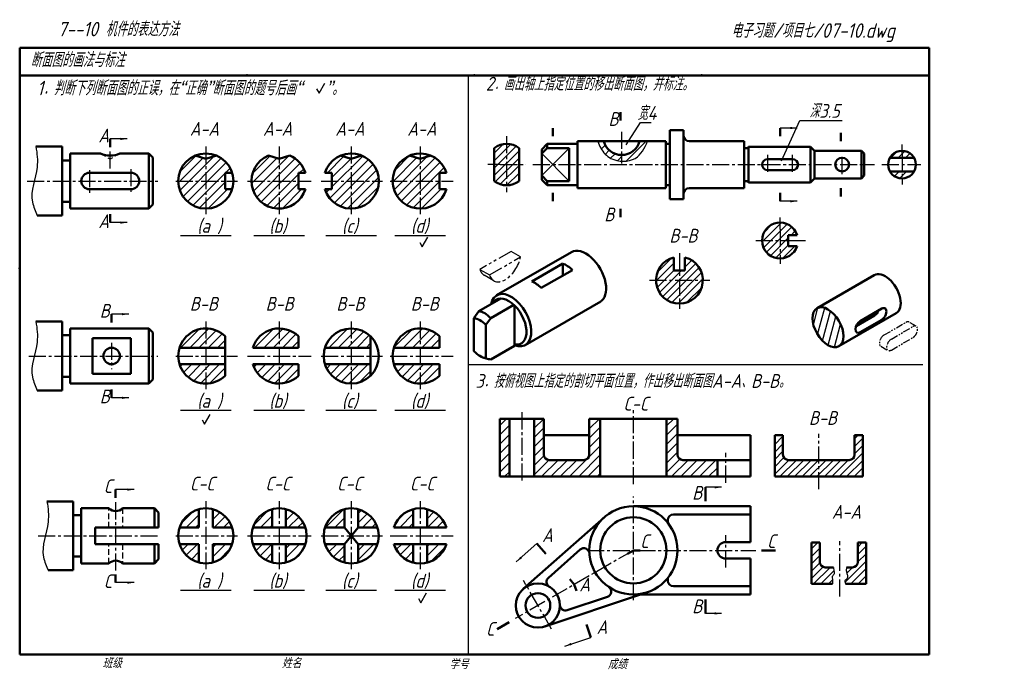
# Model space of a CAD drawing. Header units: millimetres. Extents: x 79 to 436, y 66 to 302.
import ezdxf

# ---------------------------------------------------------------- set-up
doc = ezdxf.new("R2010")
doc.units = ezdxf.units.MM
doc.header["$LTSCALE"] = 0.65
for name, pattern in [('CENTER2', [28.575, 19.05, -3.175, 3.175, -3.175]), ('DASHED2', [9.525, 6.35, -3.175]), ('PHANTOM2', [31.75, 15.875, -3.175, 3.175, -3.175, 3.175, -3.175])]:
    doc.linetypes.add(name, pattern=pattern)
for name, color, linetype in [('剖面线层', 7, 'Continuous'), ('尺寸层', 221, 'Continuous'), ('细实线层', 7, 'Continuous')]:
    doc.layers.add(name, color=color, linetype=linetype)
for name, color, linetype, lineweight in [('双点画线层', 7, 'PHANTOM2', 25), ('文字层', 227, 'Continuous', 20), ('点画线层', 3, 'CENTER2', 25), ('答案层', 1, 'Continuous', 25), ('粗实线层', 7, 'Continuous', 50), ('虚线层', 2, 'DASHED2', 25)]:
    doc.layers.add(name, color=color, linetype=linetype, lineweight=lineweight)
doc.styles.add('工程字体（斜）', font='gbeitc.shx', dxfattribs={"bigfont": 'gbcbig.shx'})
doc.styles.add('工程斜体', font='gbeitc.shx', dxfattribs={"bigfont": 'gbcbig.shx'})
doc.dimstyles.new('gb35', dxfattribs={"dimtxt": 2.5, "dimasz": 2.5, "dimexe": 2, "dimexo": 0, "dimgap": 1, "dimtad": 1, "dimdsep": 46, "dimtxsty": '工程字体（斜）', "dimcen": 0, "dimadec": 0, "dimazin": 0, "dimtfac": 1, "dimtmove": 0, "dimatfit": 3, "dimfxl": 0, "dimarcsym": 0})
pattern_1 = [(45, (-2.2506, -3e-07), (-1.683798, 1.683798), [])]

msp = doc.modelspace()

# ---------------------------------------------------------------- hatches: boundary and pattern name
at = {"layer": '剖面线层', "ltscale": 0.5}
h = msp.add_hatch(dxfattribs=at)
h.set_pattern_fill('ANSI31', scale=0.75, style=0)
h.set_pattern_definition(pattern_1)
h.paths.add_polyline_path([(146.45, 251.72), (142.56, 252.93, 0.301615), (136.45, 243.72), (146.45, 243.72)])
h.paths.add_polyline_path([(150.33, 252.93), (146.45, 251.72), (146.45, 243.72), (153.45, 243.72), (153.45, 246.72), (155.98, 246.72, 0.220225)])
h.paths.add_polyline_path([(153.45, 243.72), (146.45, 243.72), (146.45, 233.72, 0.327538), (155.98, 240.72), (153.45, 240.72)])
h.paths.add_polyline_path([(146.45, 243.72), (136.45, 243.72, 0.414214), (146.45, 233.72)])
h.paths.add_polyline_path([(173.03, 251.72), (169.14, 252.93, 0.301615), (163.03, 243.72), (173.03, 243.72)])
h.paths.add_polyline_path([(180.03, 246.72), (182.57, 246.72, 0.220225), (176.91, 252.93), (173.03, 251.72), (173.03, 243.72), (180.03, 243.72)])
h.paths.add_polyline_path([(182.57, 240.72), (180.03, 240.72), (180.03, 243.72), (173.03, 243.72), (173.03, 233.72, 0.327538)])
h.paths.add_polyline_path([(173.03, 243.72), (163.03, 243.72, 0.414214), (173.03, 233.72)])
h.paths.add_polyline_path([(199.21, 243.72), (192.21, 243.72), (192.21, 240.72), (189.68, 240.72, 0.327538), (199.21, 233.72)])
h.paths.add_polyline_path([(199.21, 251.72), (195.33, 252.93, 0.220225), (189.68, 246.72), (192.21, 246.72), (192.21, 243.72), (199.21, 243.72)])
h.paths.add_polyline_path([(203.1, 252.93), (199.21, 251.72), (199.21, 243.72), (209.21, 243.72, 0.301615)])
h.paths.add_polyline_path([(209.21, 243.72), (199.21, 243.72), (199.21, 233.72, 0.414214)])
h.paths.add_polyline_path([(224.24, 243.72), (214.24, 243.72, 0.414214), (224.24, 233.72)])
h.paths.add_polyline_path([(224.24, 251.72), (220.36, 252.93, 0.301615), (214.24, 243.72), (224.24, 243.72)])
h.paths.add_polyline_path([(231.24, 246.72), (233.78, 246.72, 0.220225), (228.13, 252.93), (224.24, 251.72), (224.24, 243.72), (231.24, 243.72)])
h.paths.add_polyline_path([(233.78, 240.72), (231.24, 240.72), (231.24, 243.72), (224.24, 243.72), (224.24, 233.72, 0.327538)])
h = msp.add_hatch(dxfattribs=at)
h.set_pattern_fill('ANSI31', scale=0.75, style=0)
h.set_pattern_definition(pattern_1)
h.paths.add_polyline_path([(146.45, 190.25, 0.327538), (136.91, 183.25), (146.45, 183.25)])
h.paths.add_polyline_path([(153.45, 187.4, 0.196315), (146.45, 190.25), (146.45, 183.25), (153.45, 183.25)])
h.paths.add_polyline_path([(146.45, 177.25), (136.91, 177.25, 0.327538), (146.45, 170.25)])
h.paths.add_polyline_path([(153.45, 177.25), (146.45, 177.25), (146.45, 170.25, 0.196315), (153.45, 173.11)])
h.paths.add_polyline_path([(173.03, 177.25), (163.49, 177.25, 0.327538), (173.03, 170.25)])
h.paths.add_polyline_path([(180.03, 177.25), (173.03, 177.25), (173.03, 170.25, 0.196315), (180.03, 173.11)])
h.paths.add_polyline_path([(180.03, 187.4, 0.196315), (173.03, 190.25), (173.03, 183.25), (180.03, 183.25)])
h.paths.add_polyline_path([(173.03, 190.25, 0.327538), (163.49, 183.25), (173.03, 183.25)])
h.paths.add_polyline_path([(199.21, 190.25, 0.327538), (189.68, 183.25), (199.21, 183.25)])
h.paths.add_polyline_path([(206.21, 187.4, 0.196315), (199.21, 190.25), (199.21, 183.25), (206.21, 183.25)])
h.paths.add_polyline_path([(206.21, 177.25), (199.21, 177.25), (199.21, 170.25, 0.196315), (206.21, 173.11)])
h.paths.add_polyline_path([(199.21, 177.25), (189.68, 177.25, 0.327538), (199.21, 170.25)])
h.paths.add_polyline_path([(231.24, 187.4, 0.196315), (224.24, 190.25), (224.24, 183.25), (231.24, 183.25)])
h.paths.add_polyline_path([(224.24, 190.25, 0.327538), (214.7, 183.25), (224.24, 183.25)])
h.paths.add_polyline_path([(231.24, 177.25), (224.24, 177.25), (224.24, 170.25, 0.196315), (231.24, 173.11)])
h.paths.add_polyline_path([(224.24, 177.25), (214.7, 177.25, 0.327538), (224.24, 170.25)])
h = msp.add_hatch(dxfattribs=at)
h.set_pattern_fill('ANSI31', scale=0.75, style=0)
h.set_pattern_definition([(45, (-27.8613, -1.3598), (-1.683798, 1.683798), [])])
h.paths.add_polyline_path([(253.09, 136.5), (256.59, 136.5), (256.59, 157.5), (253.09, 157.5)])
h.paths.add_polyline_path([(269.09, 144.5), (269.09, 157.5), (265.59, 157.5), (265.59, 136.5), (289.59, 136.5), (289.59, 157.5), (285.59, 157.5), (285.59, 144.5, -0.414214), (283.59, 142.5), (271.09, 142.5, -0.414214)])
h.paths.add_polyline_path([(317.59, 144.5), (317.59, 157.5), (313.59, 157.5), (313.59, 136.5), (332.09, 136.5), (332.09, 142.5), (319.59, 142.5, -0.414214)])
h = msp.add_hatch(dxfattribs=at)
h.set_pattern_fill('ANSI31', scale=0.75, style=0)
h.set_pattern_definition(pattern_1)
h.paths.add_polyline_path([(143.95, 124.69, 0.25892), (136.91, 118.01), (143.95, 118.01)])
h.paths.add_polyline_path([(148.95, 124.69), (148.95, 118.01), (155.98, 118.01, 0.25892)])
h.paths.add_polyline_path([(143.95, 112.01), (136.91, 112.01, 0.25892), (143.95, 105.33)])
h.paths.add_polyline_path([(155.98, 112.01), (148.95, 112.01), (148.95, 105.33, 0.25892)])
h.paths.add_polyline_path([(170.53, 124.69, 0.25892), (163.49, 118.01), (170.53, 118.01)])
h.paths.add_polyline_path([(175.53, 124.69), (175.53, 118.01), (182.57, 118.01, 0.25892)])
h.paths.add_polyline_path([(182.57, 112.01), (175.53, 112.01), (175.53, 105.33, 0.25892)])
h.paths.add_polyline_path([(170.53, 112.01), (163.49, 112.01, 0.25892), (170.53, 105.33)])
h.paths.add_polyline_path([(208.75, 112.01), (201.71, 112.01), (201.71, 105.33, 0.25892)])
h.paths.add_polyline_path([(196.71, 112.01), (189.68, 112.01, 0.25892), (196.71, 105.33)])
h.paths.add_polyline_path([(196.71, 124.69, 0.25892), (189.68, 118.01), (196.71, 118.01)])
h.paths.add_polyline_path([(201.71, 124.69), (201.71, 118.01), (208.75, 118.01, 0.25892)])
h.paths.add_polyline_path([(221.74, 124.69, 0.25892), (214.7, 118.01), (221.74, 118.01)])
h.paths.add_polyline_path([(226.74, 124.69), (226.74, 118.01), (233.78, 118.01, 0.25892)])
h.paths.add_polyline_path([(233.78, 112.01), (226.74, 112.01), (226.74, 105.33, 0.25892)])
h.paths.add_polyline_path([(221.74, 112.01), (214.7, 112.01, 0.25892), (221.74, 105.33)])
at = {"layer": '答案层', "ltscale": 0.25}
h = msp.add_hatch(dxfattribs=at)
h.set_pattern_fill('ANSI31', color=6, scale=0.6, style=0)
h.paths.add_polyline_path([(399.06, 253.56), (399.06, 254.67, 0.267949), (394.73, 252.17), (399.06, 252.17)])
h.paths.add_polyline_path([(399.06, 254.67), (399.06, 253.56), (399.06, 252.17), (403.39, 252.17, 0.267949)])
h.paths.add_polyline_path([(403.39, 247.17), (399.06, 247.17), (399.06, 244.67, 0.267949)])
h.paths.add_polyline_path([(399.06, 247.17), (394.73, 247.17, 0.267949), (399.06, 244.67)])
h.paths.add_polyline_path([(354.81, 226.21), (354.81, 228.63, 0.414214), (348.31, 222.13), (354.81, 222.13)])
h.paths.add_polyline_path([(354.81, 228.63), (354.81, 226.21), (354.81, 222.13), (357.81, 222.13), (357.81, 224.13), (360.99, 224.13, 0.325305)])
h.paths.add_polyline_path([(360.99, 220.13), (357.81, 220.13), (357.81, 222.13), (354.81, 222.13), (354.81, 215.63, 0.325305)])
h.paths.add_polyline_path([(354.81, 222.13), (348.31, 222.13, 0.414214), (354.81, 215.63)])
h.paths.add_polyline_path([(326.78, 207.75), (318.28, 207.75), (318.28, 199.25, 0.414214)])
h.paths.add_polyline_path([(320.28, 216.01), (320.28, 211.25), (318.28, 211.25), (318.28, 207.75), (326.78, 207.75, 0.346237)])
h.paths.add_polyline_path([(318.28, 211.25), (316.28, 211.25), (316.28, 216.01, 0.346237), (309.78, 207.75), (318.28, 207.75)])
h.paths.add_polyline_path([(318.28, 207.75), (309.78, 207.75, 0.414214), (318.28, 199.25)])
h.paths.add_polyline_path([(260.09, 249.67), (255.59, 249.67), (255.59, 242.17, 0.162278), (260.09, 243.67)])
h.paths.add_polyline_path([(260.09, 255.67, 0.162278), (255.59, 257.17), (255.59, 249.67), (260.09, 249.67)])
h.paths.add_polyline_path([(255.59, 257.17, 0.162278), (251.09, 255.67), (251.09, 249.67), (253.29, 249.67), (255.59, 249.67)])
h.paths.add_polyline_path([(255.59, 249.67), (253.29, 249.67), (251.09, 249.67), (251.09, 243.67, 0.162278), (255.59, 242.17)])
h = msp.add_hatch(dxfattribs=at)
h.set_pattern_fill('ANSI31', color=6, scale=0.6, style=0)
h.paths.add_polyline_path([(384.87, 151.5), (381.87, 151.5), (381.87, 144.5, -0.414214), (379.87, 142.5), (368.87, 142.5), (368.87, 136.5), (384.87, 136.5)])
h.paths.add_polyline_path([(368.87, 142.5), (357.87, 142.5, -0.414214), (355.87, 144.5), (355.87, 151.5), (352.87, 151.5), (352.87, 136.5), (368.87, 136.5)])
edge = h.paths.add_edge_path()
edge.add_spline(control_points=[(373.84, 97.56), (373.84, 97.58), (373.9, 98.16), (373.84, 99.05), (373.6, 100.4), (374.75, 101.27), (374.26, 102.5), (374.2, 103.28), (374.16, 103.56)], knot_values=[2.625206, 2.625206, 2.625206, 2.625206, 2.688647, 4.408398, 5.33912, 6.531151, 7.970193, 8.813198, 8.813198, 8.813198, 8.813198], degree=3, periodic=0)
edge.add_line((374.16, 103.56), (371.21, 103.56))
edge.add_arc((371.21, 105.56), 2, 180, 270, ccw=False)
edge.add_line((369.21, 105.56), (369.21, 112.56))
edge.add_line((369.21, 112.56), (366.21, 112.56))
edge.add_line((366.21, 112.56), (366.21, 97.56))
edge.add_line((366.21, 97.56), (373.84, 97.56))
edge = h.paths.add_edge_path()
edge.add_line((386.04, 112.56), (383.04, 112.56))
edge.add_line((383.04, 112.56), (383.04, 105.56))
edge.add_arc((381.04, 105.56), 2, -90, 0, ccw=False)
edge.add_line((381.04, 103.56), (378.94, 103.56))
edge.add_spline(control_points=[(378.94, 103.56), (378.9, 103.39), (378.82, 102.82), (378.87, 101.85), (379.35, 100.68), (379.24, 99.4), (378.15, 98.85), (378.44, 98.1), (378.54, 97.62), (378.55, 97.56)], knot_values=[1.203649, 1.203649, 1.203649, 1.203649, 1.701916, 2.921125, 4.032662, 5.578276, 6.137887, 7.285633, 7.477119, 7.477119, 7.477119, 7.477119], degree=3, periodic=0)
edge.add_line((378.55, 97.56), (386.04, 97.56))
edge.add_line((386.04, 97.56), (386.04, 112.56))
at = {"layer": '细实线层', "ltscale": 0.5}
h = msp.add_hatch(dxfattribs=at)
h.set_pattern_fill('ANSI31', scale=0.75, style=0)
h.set_pattern_definition([(45, (3.9927, -0.297), (-1.683798, 1.683798), [])])
edge = h.paths.add_edge_path()
edge.add_spline(control_points=[(288.7, 258.17), (288.99, 257.28), (289.95, 254.81), (293.98, 250.53), (303.03, 250.52), (305.66, 255.56), (306.69, 258.17)], knot_values=[1.97657, 1.97657, 1.97657, 1.97657, 4.774095, 9.948349, 18.755218, 26.544448, 26.544448, 26.544448, 26.544448], degree=3, periodic=0)
edge.add_line((306.69, 258.17), (303.83, 258.17))
edge.add_arc((297.33, 259.9), 6.73, 194.8628, 345.1372, ccw=False)
edge.add_line((290.83, 258.17), (288.7, 258.17))
h = msp.add_hatch(dxfattribs=at)
h.set_pattern_fill('ANSI31', scale=0.75, angle=30, style=0)
edge = h.paths.add_edge_path()
edge.add_ellipse((372.2, 190.68), major_axis=(3.98, -6.89), ratio=0.57735, start_angle=0.2109, end_angle=359.7891)
edge.add_line((376.16, 183.78), (376.19, 183.8))

# ---------------------------------------------------------------- linework, layer by layer
at = {"layer": '双点画线层', "color": 7, "ltscale": 0.5}
for p, q in [((257.19, 218.18), (245.93, 211.68)), ((260.66, 216.18), (257.19, 218.18)), ((249.4, 209.68), (260.66, 216.18)), ((245.93, 211.68), (249.4, 209.68)), ((250.95, 207.49), (247.44, 209.52))]:
    msp.add_line(p, q, dxfattribs=at)
at = {"layer": '双点画线层', "ltscale": 0.25}
for p, q in [((392.59, 187.91), (400.39, 192.41)), ((395.19, 186.41), (402.98, 190.91)), ((404.2, 191.03), (401.61, 192.53)), ((395.19, 182.41), (402.98, 186.91)), ((391.37, 183.78), (393.96, 182.29))]:
    msp.add_line(p, q, dxfattribs=at)
at = {"layer": '双点画线层', "color": 7, "ltscale": 0.5}
for centre, end_param in [((255.03, 214.66), 8.380172), ((251.56, 216.66), 6.28326)]:
    msp.add_ellipse(centre, major_axis=(-4.12, -7.14), ratio=0.57735, start_param=5.756995, end_param=end_param, dxfattribs=at)
at = {"layer": '双点画线层', "ltscale": 0.25}
for centre, start_param, end_param in [((400.39, 190.41), 3.141587, 3.926991), ((402.98, 188.91), 0.785398, 3.926991), ((392.59, 185.91), 3.926991, 6.288268), ((395.19, 184.41), 3.926991, 7.068583)]:
    msp.add_ellipse(centre, major_axis=(-1.22, -2.12), ratio=0.57735, start_param=start_param, end_param=end_param, dxfattribs=at)
at = {"layer": '点画线层', "color": 7, "ltscale": 0.5}
for p, q in [((297.33, 261.61), (297.33, 250.04)), ((111.77, 248.3), (111.77, 255.2)), ((146.45, 256.28), (146.45, 231.68)), ((173.03, 256.28), (173.03, 231.68)), ((199.21, 256.28), (199.21, 231.68)), ((224.24, 256.28), (224.24, 231.68)), ((350.33, 247.05), (350.33, 253.32)), ((359.33, 247.05), (359.33, 253.32)), ((377.33, 246.27), (377.33, 252.72)), ((104.27, 247.67), (104.27, 239.22)), ((119.27, 248.07), (119.27, 239.01)), ((265.14, 249.67), (389.02, 249.67)), ((81.64, 243.72), (128.99, 243.72)), ((135.52, 243.72), (157.96, 243.72)), ((161.56, 243.72), (184.69, 243.72)), ((188.29, 243.72), (210.5, 243.72)), ((213.33, 243.72), (236.21, 243.72)), ((146.45, 192.81), (146.45, 168.22)), ((173.03, 192.81), (173.03, 168.22)), ((199.21, 192.81), (199.21, 168.22)), ((224.24, 192.81), (224.24, 168.22)), ((112.27, 185.06), (112.27, 175.5)), ((82.22, 180.25), (128.99, 180.25)), ((135.52, 180.25), (157.96, 180.25)), ((161.56, 180.25), (184.69, 180.25)), ((188.29, 180.25), (210.5, 180.25)), ((213.33, 180.25), (236.21, 180.25)), ((261.09, 159.82), (261.09, 134.54)), ((301.59, 133.72), (301.59, 160.6)), ((335.09, 134.29), (335.09, 145.15)), ((301.59, 91.73), (301.59, 129.26)), ((113.77, 102.42), (113.77, 127.91)), ((146.45, 127.57), (146.45, 102.97)), ((173.03, 127.57), (173.03, 102.97)), ((199.21, 127.57), (199.21, 102.97)), ((224.24, 127.57), (224.24, 102.97)), ((85.6, 115.01), (128.99, 115.01)), ((135.52, 115.01), (157.96, 115.01)), ((161.56, 115.01), (184.69, 115.01)), ((188.29, 115.01), (210.5, 115.01)), ((213.33, 115.01), (236.21, 115.01)), ((335.09, 103.56), (335.09, 115.31)), ((301.59, 109.75), (258.73, 85.01)), ((284.81, 109.75), (345.99, 109.75)), ((271.89, 81.2), (261.7, 98.84))]:
    msp.add_line(p, q, dxfattribs=at)
at = {"layer": '答案层', "linetype": 'CENTER2', "ltscale": 0.5}
for p, q in [((255.59, 259.96), (255.59, 239.66)), ((399.06, 253.56), (399.06, 256.96)), ((399.06, 253.56), (399.06, 242.52)), ((253.29, 249.67), (248.82, 249.67)), ((253.29, 249.67), (262.61, 249.67)), ((391.74, 249.67), (401.78, 249.67)), ((401.78, 249.67), (405.87, 249.67)), ((354.81, 226.21), (354.81, 230.46)), ((354.81, 226.21), (354.81, 213.64)), ((345.97, 222.13), (358.73, 222.13)), ((358.73, 222.13), (364.09, 222.13)), ((318.28, 217.58), (318.28, 197.31)), ((307.45, 207.75), (329.27, 207.75)), ((368.87, 131.98), (368.87, 152.02)), ((376.55, 93.03), (376.55, 113.08))]:
    msp.add_line(p, q, dxfattribs=at)
at = {"layer": '答案层', "lineweight": 50, "ltscale": 0.25}
for p, q in [((251.09, 255.67), (251.09, 243.67)), ((260.09, 255.67), (260.09, 243.67)), ((394.73, 252.17), (403.39, 252.17)), ((394.73, 247.17), (403.39, 247.17)), ((360.99, 224.13), (357.81, 224.13)), ((357.81, 220.13), (357.81, 224.13)), ((360.99, 220.13), (357.81, 220.13)), ((316.28, 216.01), (316.28, 211.25)), ((320.28, 216.01), (320.28, 211.25)), ((316.28, 211.25), (320.28, 211.25)), ((352.87, 136.5), (352.87, 151.5)), ((352.87, 151.5), (355.87, 151.5)), ((355.87, 144.5), (355.87, 151.5)), ((384.87, 151.5), (381.87, 151.5)), ((381.87, 144.5), (381.87, 151.5)), ((384.87, 136.5), (384.87, 151.5)), ((357.87, 142.5), (368.87, 142.5)), ((379.87, 142.5), (368.87, 142.5)), ((352.87, 136.5), (368.87, 136.5)), ((384.87, 136.5), (368.87, 136.5)), ((366.21, 97.56), (366.21, 112.56)), ((366.21, 112.56), (369.21, 112.56)), ((369.21, 105.56), (369.21, 112.56)), ((386.04, 112.56), (383.04, 112.56)), ((383.04, 105.56), (383.04, 112.56)), ((386.04, 97.56), (386.04, 112.56)), ((371.21, 103.56), (374.16, 103.56)), ((381.04, 103.56), (378.94, 103.56)), ((366.21, 97.56), (373.84, 97.56)), ((386.04, 97.56), (378.55, 97.56))]:
    msp.add_line(p, q, dxfattribs=at)
msp.add_circle((399.06, 249.67), 5, dxfattribs=at)
for centre, radius, start, end in [((255.59, 249.67), 7.5, 53.1301, 126.8699), ((255.59, 249.67), 7.5, 233.1301, 306.8699), ((354.81, 222.13), 6.5, 17.9202, 342.0798), ((318.28, 207.75), 8.5, 103.609, 76.391), ((357.87, 144.5), 2, 180, 270), ((379.87, 144.5), 2, 270, 0), ((371.21, 105.56), 2, 180, 270), ((381.04, 105.56), 2, 270, 0)]:
    msp.add_arc(centre, radius, start, end, dxfattribs=at)
at = {"layer": '答案层', "color": 1, "ltscale": 0.25}
for points, knots in [([(374.16, 103.56), (374.2, 103.28), (374.26, 102.5), (374.75, 101.27), (373.6, 100.4), (373.84, 99.05), (373.9, 98.16), (373.84, 97.58), (373.84, 97.56)], [2.625206, 2.625206, 2.625206, 2.625206, 3.468212, 4.907253, 6.099284, 7.030007, 8.749758, 8.813198, 8.813198, 8.813198, 8.813198]), ([(378.94, 103.56), (378.9, 103.39), (378.82, 102.82), (378.87, 101.85), (379.35, 100.68), (379.24, 99.4), (378.15, 98.85), (378.44, 98.1), (378.54, 97.62), (378.55, 97.56)], [1.203649, 1.203649, 1.203649, 1.203649, 1.701916, 2.921125, 4.032662, 5.578276, 6.137887, 7.285633, 7.477119, 7.477119, 7.477119, 7.477119])]:
    msp.add_open_spline(points, degree=3, knots=knots, dxfattribs=at)
at = {"layer": '粗实线层', "color": 7, "ltscale": 0.5}
for p, q in [((408.91, 292.03), (78.91, 292.03)), ((78.91, 292.03), (78.91, 72.03)), ((408.91, 282.03), (408.91, 292.03)), ((238.88, 282.03), (78.91, 282.03)), ((408.91, 282.03), (238.88, 282.03)), ((408.91, 72.03), (408.91, 282.03)), ((296.93, 268.73), (296.93, 265.73)), ((272.33, 262.95), (272.33, 259.95)), ((319.83, 262.17), (314.83, 262.17)), ((314.83, 262.17), (314.83, 249.67)), ((319.83, 249.67), (319.83, 262.17)), ((354.81, 262.95), (354.81, 259.95)), ((376.92, 261.2), (376.92, 258.2)), ((78.91, 258.9), (78.91, 248.9)), ((111.77, 256), (111.77, 259)), ((313.33, 258.17), (281.33, 258.17)), ((281.33, 258.17), (281.33, 249.67)), ((313.33, 249.67), (313.33, 258.17)), ((341.83, 258.17), (321.83, 258.17)), ((341.83, 249.67), (341.83, 258.17)), ((94.27, 256.22), (84.78, 256.22)), ((94.27, 256.22), (94.27, 231.22)), ((108.27, 253.72), (97.27, 253.72)), ((97.27, 253.72), (97.27, 233.72)), ((125.77, 253.72), (115.27, 253.72)), ((127.27, 252.22), (125.77, 253.72)), ((125.77, 253.72), (125.77, 233.72)), ((270.33, 257.17), (268.33, 255.17)), ((270.33, 255.67), (268.33, 253.67)), ((268.33, 255.17), (268.33, 249.67)), ((281.33, 257.17), (270.33, 257.17)), ((278.33, 255.67), (270.33, 255.67)), ((278.33, 249.67), (278.33, 255.67)), ((314.83, 257.17), (313.33, 257.17)), ((343.33, 255.67), (341.83, 255.67)), ((343.33, 256.27), (343.33, 249.67)), ((365.83, 256.17), (343.33, 256.17)), ((365.83, 256.17), (365.83, 243.17)), ((365.83, 256.17), (365.83, 243.17)), ((367.33, 254.67), (365.83, 256.17)), ((384.33, 254.67), (367.33, 254.67)), ((367.33, 249.67), (367.33, 254.67)), ((384.33, 254.67), (385.33, 253.67)), ((384.33, 254.67), (384.33, 244.67)), ((385.33, 249.67), (385.33, 253.67)), ((97.27, 251.22), (94.27, 251.22)), ((127.27, 252.22), (127.27, 235.22)), ((146.45, 251.72), (142.56, 252.93)), ((146.45, 251.72), (150.33, 252.93)), ((173.03, 251.72), (169.14, 252.93)), ((173.03, 251.72), (176.91, 252.93)), ((199.21, 251.72), (195.33, 252.93)), ((199.21, 251.72), (203.1, 252.93)), ((224.24, 251.72), (220.36, 252.93)), ((224.24, 251.72), (228.13, 252.93)), ((359.33, 251.67), (350.33, 251.67)), ((104.27, 246.72), (119.27, 246.72)), ((153.45, 243.72), (153.45, 246.72)), ((153.45, 246.72), (155.98, 246.72)), ((180.03, 243.72), (180.03, 246.72)), ((180.03, 246.72), (182.57, 246.72)), ((192.21, 246.72), (189.68, 246.72)), ((192.21, 243.72), (192.21, 246.72)), ((231.24, 243.72), (231.24, 246.72)), ((231.24, 246.72), (233.78, 246.72)), ((268.33, 244.17), (268.33, 249.67)), ((278.33, 249.67), (278.33, 243.67)), ((281.33, 241.17), (281.33, 249.67)), ((313.33, 249.67), (313.33, 241.17)), ((314.83, 237.17), (314.83, 249.67)), ((319.83, 249.67), (319.83, 237.17)), ((341.83, 249.67), (341.83, 241.17)), ((343.33, 243.07), (343.33, 249.67)), ((359.33, 247.67), (350.33, 247.67)), ((367.33, 249.67), (367.33, 244.67)), ((385.33, 249.67), (385.33, 245.67)), ((153.45, 243.72), (153.45, 240.72)), ((180.03, 243.72), (180.03, 240.72)), ((192.21, 243.72), (192.21, 240.72)), ((231.24, 243.72), (231.24, 240.72)), ((270.33, 243.67), (268.33, 245.67)), ((268.33, 244.17), (270.33, 242.17)), ((278.33, 243.67), (270.33, 243.67)), ((343.33, 243.67), (341.83, 243.67)), ((365.83, 243.17), (343.33, 243.17)), ((367.33, 244.67), (365.83, 243.17)), ((384.33, 244.67), (367.33, 244.67)), ((385.33, 245.67), (384.33, 244.67)), ((119.27, 240.72), (104.27, 240.72)), ((153.45, 240.72), (155.98, 240.72)), ((180.03, 240.72), (182.57, 240.72)), ((192.21, 240.72), (189.68, 240.72)), ((231.24, 240.72), (233.78, 240.72)), ((281.33, 242.17), (270.33, 242.17)), ((272.33, 236.39), (272.33, 239.39)), ((313.33, 241.17), (281.33, 241.17)), ((314.83, 242.17), (313.33, 242.17)), ((341.83, 241.17), (321.83, 241.17)), ((354.81, 236.39), (354.81, 239.39)), ((376.92, 238.14), (376.92, 241.14)), ((97.27, 236.22), (94.27, 236.22)), ((319.83, 237.17), (314.83, 237.17)), ((97.27, 233.72), (125.77, 233.72)), ((127.27, 235.22), (125.77, 233.72)), ((296.93, 230.62), (296.93, 233.62)), ((94.27, 231.22), (85.28, 231.22)), ((111.77, 231.65), (111.77, 228.65)), ((279.15, 217.96), (251.97, 202.26)), ((264.72, 207.29), (275.98, 213.79)), ((268.18, 204.94), (279.44, 211.44)), ((275.98, 209.44), (275.98, 213.79)), ((368.27, 197.61), (388.94, 209.54)), ((245.48, 196.5), (253.51, 201.13)), ((249.81, 194), (258.19, 198.84)), ((258.47, 191.5), (258.47, 198.57)), ((289.73, 200.03), (262.38, 184.23)), ((383.89, 192.93), (391.68, 197.43)), ((112.27, 192.43), (112.27, 195.43)), ((243.75, 194), (245.48, 196.5)), ((243.75, 194), (243.75, 182)), ((248.08, 191.5), (249.81, 194)), ((396.95, 195.78), (376.16, 183.78)), ((382.39, 191.07), (389.08, 194.93)), ((383.89, 188.93), (391.68, 193.43)), ((94.27, 192.75), (84.78, 192.75)), ((94.27, 192.75), (94.27, 167.75)), ((125.77, 190.25), (97.27, 190.25)), ((97.27, 190.25), (97.27, 170.25)), ((127.27, 188.75), (125.77, 190.25)), ((125.77, 190.25), (125.77, 170.25)), ((248.08, 185.5), (248.08, 191.5)), ((258.47, 184), (258.47, 191.5)), ((97.27, 187.75), (94.27, 187.75)), ((105.27, 186.75), (119.27, 186.75)), ((105.27, 173.75), (105.27, 186.75)), ((119.27, 186.75), (119.27, 173.75)), ((127.27, 188.75), (127.27, 171.75)), ((153.45, 187.4), (153.45, 173.11)), ((180.03, 187.4), (180.03, 183.25)), ((206.21, 187.4), (206.21, 173.11)), ((231.24, 187.4), (231.24, 183.25)), ((136.91, 183.25), (153.45, 183.25)), ((163.49, 183.25), (180.03, 183.25)), ((189.68, 183.25), (206.21, 183.25)), ((214.7, 183.25), (231.24, 183.25)), ((248.08, 179.5), (248.08, 185.5)), ((249.81, 179), (258.47, 184)), ((247.38, 179.62), (249.01, 179.15)), ((136.91, 177.25), (153.45, 177.25)), ((163.49, 177.25), (180.03, 177.25)), ((180.03, 177.25), (180.03, 173.11)), ((189.68, 177.25), (206.21, 177.25)), ((214.7, 177.25), (231.24, 177.25)), ((231.24, 177.25), (231.24, 173.11)), ((97.27, 172.75), (94.27, 172.75)), ((119.27, 173.75), (105.27, 173.75)), ((127.27, 171.75), (125.77, 170.25)), ((97.27, 170.25), (125.77, 170.25)), ((112.27, 168.08), (112.27, 165.08)), ((94.27, 167.75), (85.28, 167.75)), ((253.09, 136.5), (253.09, 157.5)), ((253.09, 157.5), (269.09, 157.5)), ((256.59, 157.5), (256.59, 136.5)), ((265.59, 157.5), (265.59, 136.5)), ((269.09, 157.5), (269.09, 144.5)), ((285.59, 144.5), (285.59, 157.5)), ((317.59, 157.5), (285.59, 157.5)), ((289.59, 136.5), (289.59, 157.5)), ((313.59, 136.5), (313.59, 157.5)), ((317.59, 144.5), (317.59, 157.5)), ((285.59, 151.5), (269.09, 151.5)), ((344.09, 151.5), (317.59, 151.5)), ((344.09, 136.5), (344.09, 151.5)), ((283.59, 142.5), (271.09, 142.5)), ((344.09, 142.5), (319.59, 142.5)), ((332.09, 136.5), (332.09, 142.5)), ((344.09, 136.5), (253.09, 136.5)), ((327.74, 127.63), (327.74, 132.63)), ((113.7, 128.8), (113.7, 131.8)), ((98.27, 127.51), (88.78, 127.51)), ((98.27, 127.51), (98.27, 102.51)), ((301.59, 125.75), (344.09, 125.75)), ((344.09, 112.75), (344.09, 125.75)), ((101.27, 122.51), (98.27, 122.51)), ((111.27, 125.01), (101.27, 125.01)), ((101.27, 125.01), (101.27, 105.01)), ((127.77, 125.01), (116.27, 125.01)), ((129.27, 123.51), (127.77, 125.01)), ((127.77, 125.01), (127.77, 118.01)), ((129.27, 123.51), (129.27, 118.01)), ((143.95, 124.69), (143.95, 118.01)), ((148.95, 118.01), (148.95, 124.69)), ((170.53, 124.69), (170.53, 118.01)), ((175.53, 118.01), (175.53, 124.69)), ((196.71, 124.69), (196.71, 118.01)), ((201.71, 118.01), (201.71, 124.69)), ((221.74, 124.69), (221.74, 118.01)), ((226.74, 118.01), (226.74, 124.69)), ((290.93, 121.68), (261.64, 95.74)), ((344.09, 122.75), (316.09, 122.75)), ((106.27, 118.01), (129.27, 118.01)), ((106.27, 118.01), (106.27, 112.01)), ((136.91, 118.01), (143.95, 118.01)), ((148.95, 118.01), (155.98, 118.01)), ((163.49, 118.01), (182.57, 118.01)), ((189.68, 118.01), (196.71, 118.01)), ((196.71, 118.01), (201.71, 112.01)), ((201.71, 118.01), (196.71, 112.01)), ((201.71, 118.01), (208.75, 118.01)), ((214.7, 118.01), (233.78, 118.01)), ((314.09, 120.75), (314.09, 119.74)), ((106.27, 112.01), (129.27, 112.01)), ((127.77, 112.01), (127.77, 105.01)), ((129.27, 112.01), (129.27, 106.51)), ((136.91, 112.01), (143.95, 112.01)), ((143.95, 112.01), (143.95, 105.33)), ((148.95, 112.01), (155.98, 112.01)), ((148.95, 105.33), (148.95, 112.01)), ((163.49, 112.01), (182.57, 112.01)), ((170.53, 112.01), (170.53, 105.33)), ((175.53, 105.33), (175.53, 112.01)), ((189.68, 112.01), (196.71, 112.01)), ((196.71, 112.01), (196.71, 105.33)), ((201.71, 112.01), (208.75, 112.01)), ((201.71, 105.33), (201.71, 112.01)), ((214.7, 112.01), (233.78, 112.01)), ((221.74, 112.01), (221.74, 105.33)), ((226.74, 105.33), (226.74, 112.01)), ((266.52, 112.18), (269.83, 108.44)), ((335.09, 112.75), (344.09, 112.75)), ((101.27, 107.51), (98.27, 107.51)), ((282.3, 110.03), (270.77, 99.82)), ((301.59, 109.75), (299.42, 108.5)), ((301.59, 109.75), (304.09, 109.75)), ((348.12, 109.75), (353.12, 109.75)), ((101.27, 105.01), (111.27, 105.01)), ((116.27, 105.01), (127.77, 105.01)), ((129.27, 106.51), (127.77, 105.01)), ((335.09, 106.75), (344.09, 106.75)), ((344.09, 106.75), (344.09, 93.75)), ((98.27, 102.51), (89.28, 102.51)), ((113.7, 101.04), (113.7, 98.04)), ((280.16, 97.38), (278.5, 99.25)), ((280.16, 97.38), (280.95, 95.01)), ((314.09, 98.75), (314.09, 99.76)), ((344.09, 96.75), (316.09, 96.75)), ((269.48, 82.16), (304.19, 93.75)), ((277.58, 88.03), (292.19, 92.91)), ((304.19, 93.75), (344.09, 93.75)), ((327.74, 91.87), (327.74, 86.87)), ((256.5, 83.72), (252.16, 81.22)), ((286.16, 78.16), (284.58, 82.9)), ((78.91, 72.03), (408.91, 72.03))]:
    msp.add_line(p, q, dxfattribs=at)
at = {"layer": '粗实线层', "color": 7}
for p, q in [((270.33, 257.17), (270.33, 255.67)), ((270.33, 242.17), (270.33, 243.67))]:
    msp.add_line(p, q, dxfattribs=at)
at = {"layer": '粗实线层', "color": 7, "ltscale": 0.5}
for centre, radius in [((146.45, 243.72), 10), ((377.33, 249.67), 2.5), ((199.21, 180.25), 10), ((112.27, 180.25), 3), ((301.59, 109.75), 16), ((146.45, 115.01), 10), ((173.03, 115.01), 10), ((199.21, 115.01), 10), ((301.59, 109.75), 12), ((266.95, 89.75), 8), ((266.95, 89.75), 4.5)]:
    msp.add_circle(centre, radius, dxfattribs=at)
for centre, radius, start, end in [((297.33, 259.9), 6.73, 194.8628, 345.1372), ((321.83, 260.17), 2, 180, 270), ((111.77, 261.12), 8.19, 244.6963, 295.3037), ((199.21, 243.72), 10, 197.4576, 162.5424), ((224.24, 243.72), 10, 17.4576, 342.5424), ((173.03, 243.72), 10, 112.8635, 342.5424), ((173.03, 243.72), 10, 17.4576, 67.1365), ((350.33, 249.67), 2, 90, 270), ((359.33, 249.67), 2, 270, 90), ((104.27, 243.72), 3, 90, 270), ((119.27, 243.72), 3, 270, 90), ((321.83, 239.17), 2, 90, 180), ((146.45, 180.25), 10, 45.573, 314.427), ((173.03, 180.25), 10, 45.573, 162.5424), ((224.24, 180.25), 10, 45.573, 314.427), ((173.03, 180.25), 10, 197.4576, 314.427), ((271.09, 144.5), 2, 180, 270), ((283.59, 144.5), 2, 270, 0), ((319.59, 144.5), 2, 180, 270), ((113.77, 127.58), 3.58, 225.7716, 314.2284), ((224.24, 115.01), 10, 17.4576, 162.5424), ((316.09, 120.75), 2, 90, 180), ((224.24, 115.01), 10, 197.4576, 342.5424), ((335.09, 109.75), 3, 90, 270), ((283.63, 108.54), 2, 3.8675, 131.5367), ((113.77, 102.44), 3.58, 45.7716, 134.2284), ((272.1, 98.32), 2, 131.5367, 238.9943), ((291.56, 94.8), 2, 288.463, 56.1329), ((316.09, 98.75), 2, 180, 270), ((276.95, 89.93), 2, 181.0054, 288.463)]:
    msp.add_arc(centre, radius, start, end, dxfattribs=at)
for centre, major_axis, start_param, end_param in [((284.35, 208.94), (5.21, -9.02), 6.242823, 9.430184), ((277.09, 204.75), (5.21, -9.02), 8.314338, 8.791203), ((265.83, 198.25), (5.21, -9.02), 8.314338, 8.791203), ((392.98, 202.68), (3.98, -6.89), 6.279504, 9.43936), ((257.17, 193.25), (5.21, -9.02), 5.675187, 10.013069), ((256.31, 192.75), (4.59, -7.95), 5.837624, 9.764615), ((389.08, 196.93), (-1.22, -2.12), 0.785398, 1.832596), ((391.68, 195.43), (-1.22, -2.12), 0.785398, 3.926991), ((245.91, 186.75), (3.98, -6.89), 8.244589, 9.034171), ((247.65, 189.25), (3.98, -6.89), 8.244589, 9.034171), ((383.89, 190.93), (-1.22, -2.12), 3.926991, 7.068583), ((245.91, 186.75), (3.98, -6.89), 5.102996, 5.892578), ((247.65, 186.25), (3.98, -6.89), 5.742139, 5.892578)]:
    msp.add_ellipse(centre, major_axis=major_axis, ratio=0.57735, start_param=start_param, end_param=end_param, dxfattribs=at)
msp.add_ellipse((372.2, 190.68), major_axis=(3.98, -6.89), ratio=0.57735, dxfattribs=at)
at = {"layer": '粗实线层', "color": 7}
for p in [(161.41, 282.03), (243.91, 282.03), (326.41, 282.03), (78.91, 212.03)]:
    msp.add_point(p, dxfattribs=at)
at = {"layer": '细实线层', "ltscale": 0.5}
for p, q in [((187.55, 275.59), (189.63, 279.19)), ((186.64, 277.18), (187.55, 275.59))]:
    msp.add_line(p, q, dxfattribs=at)
at = {"layer": '细实线层', "color": 7, "ltscale": 0.5}
for p, q in [((241.66, 282.03), (241.66, 72.03)), ((298.95, 256.83), (304.18, 264.93)), ((304.18, 264.93), (308.1, 264.93)), ((355.29, 251), (361.95, 265.66)), ((361.95, 265.66), (377.35, 265.66)), ((278.33, 255.67), (268.33, 245.67)), ((268.33, 253.67), (278.33, 243.67)), ((137.27, 224.02), (155.62, 224.02)), ((163.85, 224.02), (182.2, 224.02)), ((190.04, 224.02), (208.39, 224.02)), ((215.07, 224.02), (233.42, 224.02)), ((406.66, 177.03), (241.66, 177.03)), ((137.27, 160.56), (155.62, 160.56)), ((163.85, 160.56), (182.2, 160.56)), ((190.04, 160.56), (208.39, 160.56)), ((215.07, 160.56), (233.42, 160.56)), ((137.27, 95.31), (155.62, 95.31)), ((163.85, 95.31), (182.2, 95.31)), ((190.04, 95.31), (208.39, 95.31)), ((215.07, 95.31), (233.42, 95.31))]:
    msp.add_line(p, q, dxfattribs=at)
at = {"layer": '细实线层', "color": 1, "ltscale": 0.5}
for p, q in [((224.96, 219.8), (227.04, 223.39)), ((224.05, 221.38), (224.96, 219.8)), ((145.99, 155.48), (148.06, 159.07)), ((145.07, 157.06), (145.99, 155.48)), ((224.49, 90.75), (226.57, 94.34)), ((223.58, 92.34), (224.49, 90.75))]:
    msp.add_line(p, q, dxfattribs=at)
at = {"layer": '细实线层', "color": 7, "ltscale": 0.5}
for points, knots in [([(288.7, 258.17), (288.99, 257.28), (289.95, 254.81), (293.98, 250.53), (303.03, 250.52), (305.66, 255.56), (306.69, 258.17)], [1.97657, 1.97657, 1.97657, 1.97657, 4.774095, 9.948349, 18.755218, 26.544448, 26.544448, 26.544448, 26.544448]), ([(84.78, 256.22), (85.23, 253.73), (85.93, 246.99), (81.89, 238.72), (84.63, 232.81), (85.28, 231.22)], [4.451632, 4.451632, 4.451632, 4.451632, 11.972201, 24.801763, 29.636673, 29.636673, 29.636673, 29.636673]), ([(84.78, 192.75), (85.23, 190.26), (85.93, 183.53), (81.89, 175.25), (84.63, 169.34), (85.28, 167.75)], [4.451632, 4.451632, 4.451632, 4.451632, 11.972201, 24.801763, 29.636673, 29.636673, 29.636673, 29.636673]), ([(88.78, 127.51), (89.23, 125.02), (89.93, 118.28), (85.89, 110.01), (88.63, 104.09), (89.28, 102.51)], [4.451632, 4.451632, 4.451632, 4.451632, 11.972201, 24.801763, 29.636673, 29.636673, 29.636673, 29.636673])]:
    msp.add_open_spline(points, degree=3, knots=knots, dxfattribs=at)
at = {"layer": '细实线层', "color": 7}
msp.add_point((78.91, 212.03), dxfattribs=at)
at = {"layer": '虚线层', "color": 7, "ltscale": 0.5}
for p, q in [((108.27, 253.72), (111.77, 251.7)), ((115.27, 253.72), (111.77, 251.7)), ((111.27, 118.01), (111.27, 125.01)), ((116.27, 125.01), (116.27, 118.01)), ((111.27, 105.01), (111.27, 112.01)), ((116.27, 112.01), (116.27, 105.01))]:
    msp.add_line(p, q, dxfattribs=at)

# ---------------------------------------------------------------- texts
at = {"layer": '文字层', "color": 7, "style": '工程字体（斜）'}
for s, p in [('班级', (108.94, 67.06)), ('姓名', (174.03, 67.04)), ('学号', (234.8, 66.66)), ('成绩', (292.23, 66.66))]:
    msp.add_text(s, height=3.5, dxfattribs=at).set_placement(p)
at = {"layer": '答案层', "color": 1, "ltscale": 0.5, "style": '工程斜体'}
for s, p in [('B', (292.54, 263.72)), ('B', (291.04, 229.09)), ('B-B', (314.66, 221.4)), ('B-B', (365.29, 155.28)), ('A-A', (373.59, 121.21))]:
    msp.add_text(s, height=5, dxfattribs=at).set_placement(p)
at = {"layer": '细实线层', "color": 7, "ltscale": 0.5}
for s, height, style, p in [('   7--10 机件的表达方法  ', 5.25, '工程字体（斜）', (84.19, 296.2)), ('电子习题/项目七/07-10.dwg', 5.25, '工程斜体', (337.08, 295.68)), ('断面图的画法与标注', 5.25, '工程斜体', (82.89, 285.04)), ('2．画出轴上指定位置的移出断面图，并标注。', 5, '工程斜体', (248.06, 276.53)), ('1．判断下列断面图的正误，在“正确”断面图的题号后画“   ”。', 5.25, '工程斜体', (85.21, 274.84)), ('宽4', 5, '工程斜体', (303.13, 265.92)), (' 深3.5', 5, '工程斜体', (362.78, 266.66)), ('A-A', 5, '工程斜体', (140.64, 260.17)), ('A-A', 5, '工程斜体', (167.21, 260.17)), ('A-A', 5, '工程斜体', (193.45, 260.17)), ('A-A', 5, '工程斜体', (219.56, 260.17)), ('A', 5, '工程斜体', (107.47, 257.72)), ('A', 5, '工程斜体', (107.47, 226.66)), ('(a )', 5, '工程斜体', (143.3, 224.94)), ('(b)', 5, '工程斜体', (169.43, 224.94)), ('(c)', 5, '工程斜体', (195.83, 224.94)), ('(d)', 5, '工程斜体', (220.86, 224.94)), ('B-B', 5, '工程斜体', (140.64, 196.7)), ('B-B', 5, '工程斜体', (168.15, 196.7)), ('B-B', 5, '工程斜体', (193.82, 196.7)), ('B-B', 5, '工程斜体', (220.8, 196.7)), ('B', 5, '工程斜体', (107.97, 194.15)), ('3．按俯视图上指定的剖切平面位置，作出移出断面图A-A、B-B。', 5, '工程斜体', (244.32, 168.7)), ('B', 5, '工程斜体', (107.97, 163.1)), ('(a )', 5, '工程斜体', (143.3, 161.48)), ('(b)', 5, '工程斜体', (169.43, 161.48)), ('(c)', 5, '工程斜体', (195.83, 161.48)), ('(d)', 5, '工程斜体', (220.86, 161.48)), ('C-C', 5, '工程斜体', (297.94, 160.46)), ('C-C', 5, '工程斜体', (140.64, 131.46)), ('C-C', 5, '工程斜体', (168.04, 131.46)), ('C-C', 5, '工程斜体', (194.05, 131.46)), ('C-C', 5, '工程斜体', (220.47, 131.46)), ('C', 5, '工程斜体', (109.4, 130.52)), ('B', 5, '工程斜体', (322.93, 128.11)), ('A', 5, '工程斜体', (268.48, 112.78)), ('C', 5, '工程斜体', (304.06, 110.56)), ('C', 5, '工程斜体', (350.09, 110.56)), ('C', 5, '工程斜体', (109.4, 96.06)), ('(a )', 5, '工程斜体', (143.3, 96.23)), ('(b)', 5, '工程斜体', (169.43, 96.23)), ('(c)', 5, '工程斜体', (195.83, 96.23)), ('(d)', 5, '工程斜体', (220.86, 96.23)), ('A', 5, '工程斜体', (281.99, 94.89)), ('B', 5, '工程斜体', (322.93, 86.95)), ('C', 5, '工程斜体', (248.12, 78.75)), ('A', 5, '工程斜体', (288.26, 79.44))]:
    msp.add_text(s, height=height, dxfattribs=dict(at, style=style)).set_placement(p)

# ---------------------------------------------------------------- leaders
at = {"layer": '尺寸层', "color": 7, "ltscale": 0.5}
for points in [[(361.04, 262.95), (354.81, 262.95)], [(117.92, 259), (111.77, 259)], [(361.04, 236.39), (354.81, 236.39)], [(117.92, 228.65), (111.77, 228.65)], [(118.5, 195.43), (112.27, 195.43)], [(118.5, 165.08), (112.27, 165.08)], [(120.47, 131.8), (113.7, 131.8)], [(333.6, 132.63), (327.74, 132.63)], [(259.03, 105.55), (266.52, 112.18)], [(120.47, 98.04), (113.7, 98.04)], [(333.6, 86.87), (327.74, 86.87)], [(276.68, 74.99), (286.16, 78.16)]]:
    msp.add_leader(points, dimstyle='gb35', override={"dimgap": 1, "dimtad": 0}, dxfattribs=at)

doc.saveas('drawing.dxf')
